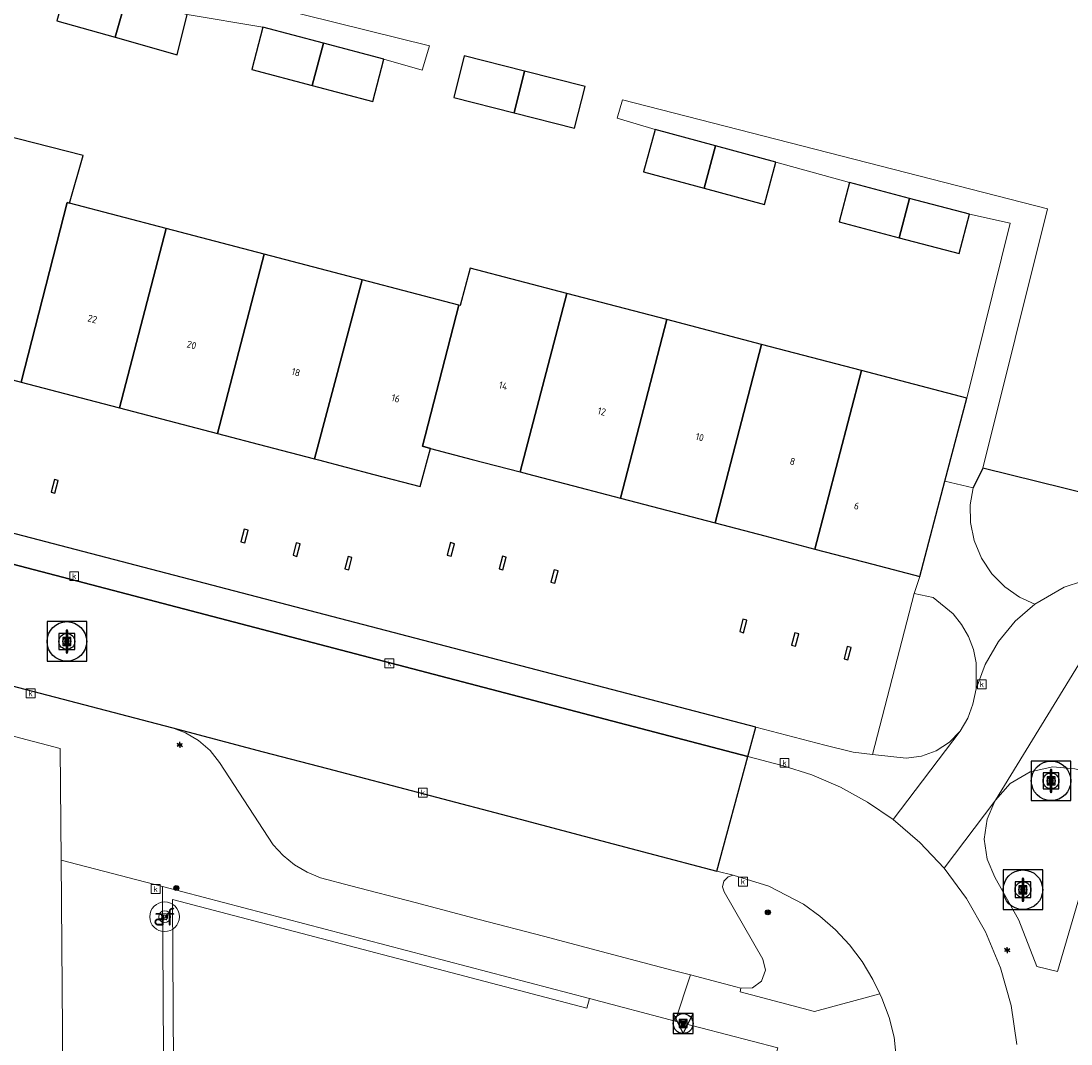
# Model space of a CAD drawing. Header units: metres. Extents: x 197147 to 199131, y 355511 to 356703.
# Tile 146 of 225: x 198569 to 198622, y 355890 to 355942. Entities that reach past the tile are written whole.
import ezdxf
from ezdxf.enums import TextEntityAlignment as Align

# ---------------------------------------------------------------- set-up
doc = ezdxf.new("R2010")
doc.units = ezdxf.units.M
for name, color, linetype, lineweight in [('B-WE-GR-BEPLANTING_CULTUUR_HEESTERS-G', 252, 'Continuous', 18), ('B-WE-GR-GRAS_KRUIDENRIJK-G', 252, 'Continuous', 18), ('B-WE-KL-ET_LS_OV_LICHTMAST-S', 252, 'Continuous', 25), ('B-WE-OG-TERREIN_ERF-G', 252, 'Continuous', 18), ('B-WE-RI-GWA_KOLK-S', 252, 'Continuous', 25), ('B-WE-RI-GWA_RIOOLPUT-S', 252, 'Continuous', 25), ('B-WE-RI-GWA_RIOOLPUT-S @ 0.05', 252, 'Continuous', 25), ('B-WE-RI-GWA_RIOOLPUT-S @ 0.1', 252, 'Continuous', 25), ('B-WE-RI-GWA_RIOOLPUT-S @ 0.2', 252, 'Continuous', 25), ('B-WE-RI-GWA_RIOOLPUT-S @ 0.5 (1)', 252, 'Continuous', 25), ('B-WE-RI-GWA_RIOOLPUT-S @ 0.5 (2)', 252, 'Continuous', 25), ('B-WE-VH-VERHARDING_ASFALT-G', 252, 'Continuous', 18), ('B-WE-VH-VERHARDING_BETONSTRAATSTEEN-G', 252, 'Continuous', 18), ('B-WE-VH-VERHARDING_OPEN-G', 252, 'Continuous', 18), ('B-WE-VH-VERHARDING_TEGEL-G', 252, 'Continuous', 18), ('B-WE-VW-AFSLUITPAAL-S', 253, 'Continuous', 25), ('B-WE-VW-AFSLUITPAAL-S @ 0.05', 253, 'Continuous', 25), ('B-WE-VW-AFSLUITPAAL-S @ 0.1', 253, 'Continuous', 25), ('B-WE-VW-AFSLUITPAAL-S @ 0.2', 253, 'Continuous', 25), ('B-WE-VW-AFSLUITPAAL-S @ 0.5 (1)', 253, 'Continuous', 25), ('B-WE-VW-AFSLUITPAAL-S @ 0.5 (2)', 253, 'Continuous', 25), ('X-XX-AL-ALGEMEEN-S', 7, 'Continuous', 25), ('X-XX-AL-ALGEMEEN-S @ 0.05', 7, 'Continuous', 25), ('X-XX-AL-ALGEMEEN-S @ 0.1', 7, 'Continuous', 25), ('X-XX-AL-ALGEMEEN-S @ 0.2', 7, 'Continuous', 25), ('X-XX-AL-ALGEMEEN-S @ 0.5 (1)', 7, 'Continuous', 25), ('X-XX-AL-ALGEMEEN-S @ 0.5 (2)', 7, 'Continuous', 25)]:
    doc.layers.add(name, color=color, linetype=linetype, lineweight=lineweight)
for name, color, linetype in [('B-WE-IE-MEUBILAIR_WEGMEUBILAIR-S', 252, 'Continuous'), ('B-WE-IE-MEUBILAIR_WEGMEUBILAIR-S @ 0.05', 252, 'Continuous'), ('B-WE-IE-MEUBILAIR_WEGMEUBILAIR-S @ 0.1', 252, 'Continuous'), ('B-WE-IE-MEUBILAIR_WEGMEUBILAIR-S @ 0.2', 252, 'Continuous'), ('B-WE-IE-MEUBILAIR_WEGMEUBILAIR-S @ 0.5 (1)', 252, 'Continuous'), ('B-WE-IE-MEUBILAIR_WEGMEUBILAIR-S @ 0.5 (2)', 252, 'Continuous'), ('B-WE-IE-TERREINAFSCHEIDING_KUNSTMATIG_HEKWERK-G', 252, 'IE-TERREINAFSCHEIDING-KUNSTMATIG'), ('B-WE-IE-TERREINAFSCHEIDING_KUNSTMATIG_MUUR-G', 252, 'IE-TERREINAFSCHEIDING-KUNSTMATIG-DICHT'), ('B-WE-OG-BEBOUWING-GV', 252, 'Continuous'), ('B-WE-OG-BEBOUWING_HUISNUMMER-T18', 252, 'Continuous'), ('B-WE-VH-VERHARDING_ASFALT-GV', 253, 'Continuous'), ('B-WE-VH-VERHARDING_TEGEL-GV', 253, 'Continuous')]:
    doc.layers.add(name, color=color, linetype=linetype)
doc.styles.add('NLCS-ISO', font='NLCS-ISO.ttf')
doc.styles.add('NLCS-ISO-ANNOTATIEF-T18', font='NLCS-ISO.ttf', dxfattribs={"height": 1.8})
doc.styles.add('NLCS-ISO-M-T18', font='NLCS-ISO.ttf', dxfattribs={"height": 1.8})
doc.linetypes.add('IE-TERREINAFSCHEIDING-KUNSTMATIG', pattern='A,4,[82,NLCS.SHX,S=0.75,R=90,X=0,Y=0],4,-2', length=10)
doc.linetypes.add('IE-TERREINAFSCHEIDING-KUNSTMATIG-DICHT', pattern='A,8,-1,[82,NLCS.SHX,S=0.75,R=90,X=0,Y=0],-1', length=10)

# ---------------------------------------------------------------- blocks, each defined once
blk = doc.blocks.new('SIE-WEG_AFVALBAK_TYPE_01')
for radius in [0.25, 0.156]:
    blk.add_circle((0, 0), radius)
blk = doc.blocks.new('*U793')
at = {"layer": 'X-XX-AL-ALGEMEEN-S @ 0.05', "xscale": 0.05, "yscale": 0.05, "zscale": 0.05}
blk.add_blockref('SIE-WEG_AFVALBAK_TYPE_01', (198576.951, 355898.13), dxfattribs=at)
at = {"layer": 'X-XX-AL-ALGEMEEN-S @ 0.1', "xscale": 0.1, "yscale": 0.1, "zscale": 0.1}
blk.add_blockref('SIE-WEG_AFVALBAK_TYPE_01', (198576.951, 355898.13), dxfattribs=at)
at = {"layer": 'X-XX-AL-ALGEMEEN-S @ 0.2', "xscale": 0.2, "yscale": 0.2, "zscale": 0.2}
blk.add_blockref('SIE-WEG_AFVALBAK_TYPE_01', (198576.951, 355898.13), dxfattribs=at)
at = {"layer": 'X-XX-AL-ALGEMEEN-S @ 0.5 (1)', "xscale": 0.5, "yscale": 0.5, "zscale": 0.5}
blk.add_blockref('SIE-WEG_AFVALBAK_TYPE_01', (198576.951, 355898.13), dxfattribs=at)
at = {"layer": 'X-XX-AL-ALGEMEEN-S @ 0.5 (2)', "xscale": 0.5, "yscale": 0.5, "zscale": 0.5}
blk.add_blockref('SIE-WEG_AFVALBAK_TYPE_01', (198576.951, 355898.13), dxfattribs=at)
blk = doc.blocks.new('*U807')
at = {"layer": 'X-XX-AL-ALGEMEEN-S @ 0.05', "xscale": 0.05, "yscale": 0.05, "zscale": 0.05}
blk.add_blockref('SIE-WEG_AFVALBAK_TYPE_01', (198606.854, 355896.903), dxfattribs=at)
at = {"layer": 'X-XX-AL-ALGEMEEN-S @ 0.1', "xscale": 0.1, "yscale": 0.1, "zscale": 0.1}
blk.add_blockref('SIE-WEG_AFVALBAK_TYPE_01', (198606.854, 355896.903), dxfattribs=at)
at = {"layer": 'X-XX-AL-ALGEMEEN-S @ 0.2', "xscale": 0.2, "yscale": 0.2, "zscale": 0.2}
blk.add_blockref('SIE-WEG_AFVALBAK_TYPE_01', (198606.854, 355896.903), dxfattribs=at)
at = {"layer": 'X-XX-AL-ALGEMEEN-S @ 0.5 (1)', "xscale": 0.5, "yscale": 0.5, "zscale": 0.5}
blk.add_blockref('SIE-WEG_AFVALBAK_TYPE_01', (198606.854, 355896.903), dxfattribs=at)
at = {"layer": 'X-XX-AL-ALGEMEEN-S @ 0.5 (2)', "xscale": 0.5, "yscale": 0.5, "zscale": 0.5}
blk.add_blockref('SIE-WEG_AFVALBAK_TYPE_01', (198606.854, 355896.903), dxfattribs=at)
blk = doc.blocks.new('B-SIE-WEG_VERKEERSBORD_PAAL-SO')
blk.add_lwpolyline([(-1, -1), (1, -1), (1, 1), (-1, 1)], close=True)
at = {"flags": 128}
blk.add_lwpolyline([(-1, 1), (0, -1), (1, 1)], close=True, dxfattribs=at)
for radius in [1, 0.171]:
    blk.add_circle((0, 0), radius)
at = {"style": 'NLCS-ISO'}
blk.add_attdef('bordgegevens', text='', height=1.8, dxfattribs=at).set_placement((2.21, 3.21), align=Align.TOP_LEFT)
blk = doc.blocks.new('*U896')
at = {"layer": 'B-WE-IE-MEUBILAIR_WEGMEUBILAIR-S @ 0.05', "xscale": 0.05, "yscale": 0.05, "zscale": 0.05}
blk.add_blockref('B-SIE-WEG_VERKEERSBORD_PAAL-SO', (198602.57, 355891.281), dxfattribs=at)
at = {"layer": 'B-WE-IE-MEUBILAIR_WEGMEUBILAIR-S @ 0.1', "xscale": 0.1, "yscale": 0.1, "zscale": 0.1}
blk.add_blockref('B-SIE-WEG_VERKEERSBORD_PAAL-SO', (198602.57, 355891.281), dxfattribs=at)
at = {"layer": 'B-WE-IE-MEUBILAIR_WEGMEUBILAIR-S @ 0.2', "xscale": 0.2, "yscale": 0.2, "zscale": 0.2}
blk.add_blockref('B-SIE-WEG_VERKEERSBORD_PAAL-SO', (198602.57, 355891.281), dxfattribs=at)
at = {"layer": 'B-WE-IE-MEUBILAIR_WEGMEUBILAIR-S @ 0.5 (1)', "xscale": 0.5, "yscale": 0.5, "zscale": 0.5}
blk.add_blockref('B-SIE-WEG_VERKEERSBORD_PAAL-SO', (198602.57, 355891.281), dxfattribs=at)
at = {"layer": 'B-WE-IE-MEUBILAIR_WEGMEUBILAIR-S @ 0.5 (2)', "xscale": 0.5, "yscale": 0.5, "zscale": 0.5}
blk.add_blockref('B-SIE-WEG_VERKEERSBORD_PAAL-SO', (198602.57, 355891.281), dxfattribs=at)
blk = doc.blocks.new('B-SIE-WEG_LICHTMAST-SO')
at = {"ltscale": 0.1}
for p, q in [((-0.33, 0.19), (-0.67, 0.39)), ((0, 0.39), (0, 0.77)), ((0.33, 0.19), (0.67, 0.39)), ((-0.33, -0.19), (-0.67, -0.39)), ((0, -0.39), (0, -0.77)), ((0.33, -0.19), (0.67, -0.39))]:
    blk.add_line(p, q, dxfattribs=at)
at = {"flags": 128}
for points in [[(-0.35, 0.15), (0.35, 0.15)], [(-0.35, -0.15), (0.35, -0.15)]]:
    blk.add_lwpolyline(points, dxfattribs=at)
at = {"ltscale": 0.1}
blk.add_circle((0, 0), 0.386, dxfattribs=at)
at = {"style": 'NLCS-ISO'}
blk.add_attdef('TYPE', text='', height=0.549, dxfattribs=at).set_placement((0, 0.77), align=Align.BOTTOM_CENTER)
blk = doc.blocks.new('SVW-AFSLUITPAAL-SO')
at = {"lineweight": 18}
blk.add_circle((0, 0), 1.5, dxfattribs=at)
at = {"lineweight": 18, "style": 'NLCS-ISO'}
blk.add_text('af', height=1.8, dxfattribs=at).set_placement((0, 0), align=Align.MIDDLE_CENTER)
blk = doc.blocks.new('*U934')
at = {"layer": 'B-WE-VW-AFSLUITPAAL-S @ 0.05', "xscale": 0.05, "yscale": 0.05, "zscale": 0.05}
blk.add_blockref('SVW-AFSLUITPAAL-SO', (198576.36, 355896.681), dxfattribs=at)
at = {"layer": 'B-WE-VW-AFSLUITPAAL-S @ 0.1', "xscale": 0.1, "yscale": 0.1, "zscale": 0.1}
blk.add_blockref('SVW-AFSLUITPAAL-SO', (198576.36, 355896.681), dxfattribs=at)
at = {"layer": 'B-WE-VW-AFSLUITPAAL-S @ 0.2', "xscale": 0.2, "yscale": 0.2, "zscale": 0.2}
blk.add_blockref('SVW-AFSLUITPAAL-SO', (198576.36, 355896.681), dxfattribs=at)
at = {"layer": 'B-WE-VW-AFSLUITPAAL-S @ 0.5 (1)', "xscale": 0.5, "yscale": 0.5, "zscale": 0.5}
blk.add_blockref('SVW-AFSLUITPAAL-SO', (198576.36, 355896.681), dxfattribs=at)
at = {"layer": 'B-WE-VW-AFSLUITPAAL-S @ 0.5 (2)', "xscale": 0.5, "yscale": 0.5, "zscale": 0.5}
blk.add_blockref('SVW-AFSLUITPAAL-SO', (198576.36, 355896.681), dxfattribs=at)
blk = doc.blocks.new('BGT-KOLK-SO')
at = {"color": 0, "linetype": 'ByBlock', "lineweight": 18}
blk.add_lwpolyline([(-0.045, -0.045), (0.045, -0.045), (0.045, 0.045), (-0.045, 0.045)], close=True, dxfattribs=at)
at = {"color": 0, "linetype": 'ByBlock', "lineweight": 18, "style": 'NLCS-ISO-M-T18'}
blk.add_text('k', height=0.06, dxfattribs=at).set_placement((0, 0), align=Align.MIDDLE_CENTER)
blk = doc.blocks.new('SRI-PUT_INSPECTIE-SO')
at = {"lineweight": -3, "flags": 128}
blk.add_lwpolyline([(-2, -2), (2, -2), (2, 2), (-2, 2)], close=True, dxfattribs=at)
at = {"lineweight": -3, "ltscale": 1.5}
blk.add_circle((0, 0), 2, dxfattribs=at)
at = {"ltscale": 0.1, "style": 'NLCS-ISO'}
blk.add_text('I', height=2.5, dxfattribs=at).set_placement((0, -0.01), align=Align.MIDDLE_CENTER)
blk = doc.blocks.new('*U1073')
at = {"layer": 'B-WE-RI-GWA_RIOOLPUT-S @ 0.05', "xscale": 0.05, "yscale": 0.05, "zscale": 0.05}
blk.add_blockref('SRI-PUT_INSPECTIE-SO', (198621.168, 355903.547), dxfattribs=at)
at = {"layer": 'B-WE-RI-GWA_RIOOLPUT-S @ 0.1', "xscale": 0.1, "yscale": 0.1, "zscale": 0.1}
blk.add_blockref('SRI-PUT_INSPECTIE-SO', (198621.168, 355903.547), dxfattribs=at)
at = {"layer": 'B-WE-RI-GWA_RIOOLPUT-S @ 0.2', "xscale": 0.2, "yscale": 0.2, "zscale": 0.2}
blk.add_blockref('SRI-PUT_INSPECTIE-SO', (198621.168, 355903.547), dxfattribs=at)
at = {"layer": 'B-WE-RI-GWA_RIOOLPUT-S @ 0.5 (1)', "xscale": 0.5, "yscale": 0.5, "zscale": 0.5}
blk.add_blockref('SRI-PUT_INSPECTIE-SO', (198621.168, 355903.547), dxfattribs=at)
at = {"layer": 'B-WE-RI-GWA_RIOOLPUT-S @ 0.5 (2)', "xscale": 0.5, "yscale": 0.5, "zscale": 0.5}
blk.add_blockref('SRI-PUT_INSPECTIE-SO', (198621.168, 355903.547), dxfattribs=at)
blk = doc.blocks.new('*U1076')
at = {"layer": 'B-WE-RI-GWA_RIOOLPUT-S @ 0.05', "xscale": 0.05, "yscale": 0.05, "zscale": 0.05}
blk.add_blockref('SRI-PUT_INSPECTIE-SO', (198571.419, 355910.594), dxfattribs=at)
at = {"layer": 'B-WE-RI-GWA_RIOOLPUT-S @ 0.1', "xscale": 0.1, "yscale": 0.1, "zscale": 0.1}
blk.add_blockref('SRI-PUT_INSPECTIE-SO', (198571.419, 355910.594), dxfattribs=at)
at = {"layer": 'B-WE-RI-GWA_RIOOLPUT-S @ 0.2', "xscale": 0.2, "yscale": 0.2, "zscale": 0.2}
blk.add_blockref('SRI-PUT_INSPECTIE-SO', (198571.419, 355910.594), dxfattribs=at)
at = {"layer": 'B-WE-RI-GWA_RIOOLPUT-S @ 0.5 (1)', "xscale": 0.5, "yscale": 0.5, "zscale": 0.5}
blk.add_blockref('SRI-PUT_INSPECTIE-SO', (198571.419, 355910.594), dxfattribs=at)
at = {"layer": 'B-WE-RI-GWA_RIOOLPUT-S @ 0.5 (2)', "xscale": 0.5, "yscale": 0.5, "zscale": 0.5}
blk.add_blockref('SRI-PUT_INSPECTIE-SO', (198571.419, 355910.594), dxfattribs=at)
blk = doc.blocks.new('*U1156')
at = {"layer": 'B-WE-RI-GWA_RIOOLPUT-S @ 0.05', "xscale": 0.05, "yscale": 0.05, "zscale": 0.05}
blk.add_blockref('SRI-PUT_INSPECTIE-SO', (198619.747, 355898.045), dxfattribs=at)
at = {"layer": 'B-WE-RI-GWA_RIOOLPUT-S @ 0.1', "xscale": 0.1, "yscale": 0.1, "zscale": 0.1}
blk.add_blockref('SRI-PUT_INSPECTIE-SO', (198619.747, 355898.045), dxfattribs=at)
at = {"layer": 'B-WE-RI-GWA_RIOOLPUT-S @ 0.2', "xscale": 0.2, "yscale": 0.2, "zscale": 0.2}
blk.add_blockref('SRI-PUT_INSPECTIE-SO', (198619.747, 355898.045), dxfattribs=at)
at = {"layer": 'B-WE-RI-GWA_RIOOLPUT-S @ 0.5 (1)', "xscale": 0.5, "yscale": 0.5, "zscale": 0.5}
blk.add_blockref('SRI-PUT_INSPECTIE-SO', (198619.747, 355898.045), dxfattribs=at)
at = {"layer": 'B-WE-RI-GWA_RIOOLPUT-S @ 0.5 (2)', "xscale": 0.5, "yscale": 0.5, "zscale": 0.5}
blk.add_blockref('SRI-PUT_INSPECTIE-SO', (198619.747, 355898.045), dxfattribs=at)

msp = doc.modelspace()

# ---------------------------------------------------------------- linework, layer by layer
at = {"layer": 'B-WE-GR-BEPLANTING_CULTUUR_HEESTERS-G', "ltscale": 0.2, "flags": 128}
for points in [[(198617.716, 355919.343), (198617.227, 355918.35), (198617.087, 355917.505), (198617.1, 355916.604), (198617.286, 355915.688), (198617.649, 355914.809), (198618.175, 355914.015), (198618.83, 355913.349), (198619.57, 355912.834), (198620.348, 355912.477), (198621.829, 355913.338), (198622.76, 355913.636), (198623.5, 355913.873), (198625.247, 355914.031), (198626.946, 355913.815), (198633.085, 355912.056), (198633.713, 355913.991), (198624.168, 355916.515), (198623.243, 355917.991), (198617.716, 355919.343)], [(198612.137, 355904.88), (198613.848, 355904.691), (198614.619, 355904.791), (198615.368, 355905.066), (198616.036, 355905.501), (198616.578, 355906.058), (198616.968, 355906.708), (198617.206, 355907.428), (198617.383, 355908.198), (198617.387, 355909.518), (198617.24, 355910.189), (198616.991, 355910.839), (198616.648, 355911.443), (198616.223, 355911.983), (198615.201, 355912.819), (198614.254, 355913.011), (198612.137, 355904.88)], [(198618.332, 355902.517), (198617.933, 355901.615), (198617.789, 355900.6), (198617.931, 355899.585), (198618.327, 355898.682), (198619.545, 355896.5), (198620.451, 355894.17), (198621.499, 355893.912), (198624.209, 355903.164), (198624.102, 355903.569), (198623.757, 355903.806), (198622.37, 355904.159), (198621.256, 355904.264), (198620.109, 355904.01), (198619.099, 355903.407), (198618.362, 355902.566), (198618.332, 355902.517)], [(198605.099, 355898.773), (198604.846, 355898.7), (198604.634, 355898.485), (198604.565, 355898.191), (198604.639, 355897.938), (198606.603, 355894.536), (198606.738, 355893.974), (198606.538, 355893.431), (198606.07, 355893.091), (198605.487, 355893.069), (198605.452, 355892.877), (198609.21, 355891.894), (198612.52, 355892.782), (198612.167, 355893.516), (198611.617, 355894.416), (198610.979, 355895.257), (198610.264, 355896.025), (198609.484, 355896.712), (198608.653, 355897.31), (198606.894, 355898.226), (198605.099, 355898.773)], [(198583.714, 355820.198), (198586.857, 355818.962), (198588.234, 355823.736), (198587.753, 355823.874), (198586.529, 355819.628), (198583.897, 355820.663), (198578.968, 355822.601), (198578.252, 355823.017), (198577.684, 355823.626), (198577.321, 355824.375), (198577.192, 355825.193), (198576.76, 355897.551), (198597.705, 355892.062), (198597.832, 355892.546), (198576.256, 355898.2), (198576.692, 355825.152), (198576.839, 355824.224), (198577.267, 355823.34), (198577.937, 355822.622), (198578.75, 355822.15), (198583.714, 355820.198)]]:
    msp.add_lwpolyline(points, close=True, dxfattribs=at)
at = {"layer": 'B-WE-GR-GRAS_KRUIDENRIJK-G', "ltscale": 0.2, "flags": 128}
msp.add_lwpolyline([(198607.359, 355890.049), (198602.167, 355891.41), (198597.832, 355892.546), (198597.705, 355892.062), (198576.76, 355897.551), (198577.192, 355825.193), (198577.321, 355824.375), (198577.684, 355823.626), (198578.252, 355823.017), (198578.968, 355822.601), (198583.897, 355820.663), (198586.529, 355819.628), (198587.753, 355823.874), (198588.234, 355823.736), (198607.359, 355890.049)], close=True, dxfattribs=at)
at = {"layer": 'B-WE-IE-TERREINAFSCHEIDING_KUNSTMATIG_HEKWERK-G', "ltscale": 0.2, "flags": 128}
for points in [[(198617.716, 355919.343), (198617.227, 355918.35)], [(198624.168, 355916.515), (198623.243, 355917.991), (198617.716, 355919.343)]]:
    msp.add_lwpolyline(points, dxfattribs=at)
at = {"layer": 'B-WE-IE-TERREINAFSCHEIDING_KUNSTMATIG_MUUR-G', "ltscale": 0.2, "flags": 128}
for points in [[(198570.816, 355918.094), (198570.98, 355918.722), (198570.787, 355918.773), (198570.622, 355918.144), (198570.816, 355918.094)], [(198580.22, 355915.633), (198580.413, 355915.582), (198580.578, 355916.211), (198580.384, 355916.262), (198580.22, 355915.633)], [(198583.045, 355914.894), (198583.209, 355915.523), (198583.016, 355915.574), (198582.851, 355914.945), (198583.045, 355914.894)], [(198590.84, 355914.905), (198591.005, 355915.534), (198590.811, 355915.585), (198590.647, 355914.956), (198590.84, 355914.905)], [(198585.667, 355914.209), (198585.831, 355914.837), (198585.638, 355914.888), (198585.473, 355914.259), (198585.667, 355914.209)], [(198593.268, 355914.27), (198593.462, 355914.219), (198593.626, 355914.848), (198593.433, 355914.898), (198593.268, 355914.27)], [(198596.248, 355914.162), (198596.055, 355914.212), (198595.89, 355913.583), (198596.084, 355913.533), (198596.248, 355914.162)], [(198605.623, 355911.036), (198605.787, 355911.665), (198605.594, 355911.715), (198605.429, 355911.087), (198605.623, 355911.036)], [(198608.254, 355910.348), (198608.419, 355910.976), (198608.216, 355911.03), (198608.051, 355910.401), (198608.254, 355910.348)], [(198610.702, 355909.707), (198610.895, 355909.656), (198611.06, 355910.285), (198610.866, 355910.336), (198610.702, 355909.707)]]:
    msp.add_lwpolyline(points, close=True, dxfattribs=at)
at = {"layer": 'B-WE-OG-BEBOUWING-GV', "ltscale": 0.2, "flags": 128}
for points in [[(198574.055, 355943.253), (198571.488, 355943.978), (198570.918, 355941.958), (198573.862, 355941.127), (198574.432, 355943.147), (198574.055, 355943.253)], [(198574.432, 355943.147), (198573.862, 355941.127), (198576.987, 355940.245), (198577.505, 355942.28), (198574.432, 355943.147)], [(198584.388, 355940.827), (198581.328, 355941.637), (198580.764, 355939.505), (198583.824, 355938.695), (198584.388, 355940.827)], [(198584.388, 355940.827), (198583.824, 355938.695), (198586.883, 355937.885), (198587.447, 355940.017), (198584.388, 355940.827)], [(198594.559, 355939.412), (198591.509, 355940.19), (198590.973, 355938.089), (198594.024, 355937.311), (198594.559, 355939.412)], [(198594.559, 355939.412), (198594.024, 355937.311), (198597.074, 355936.533), (198597.61, 355938.634), (198594.559, 355939.412)], [(198569.101, 355923.7), (198571.441, 355932.773), (198571.556, 355932.743), (198572.238, 355935.145), (198567.278, 355936.42), (198566.708, 355934.012), (198566.595, 355934.041), (198564.223, 355924.976), (198566.632, 355924.346), (198569.101, 355923.7)], [(198603.626, 355933.499), (198604.206, 355935.642), (198601.15, 355936.469), (198600.57, 355934.326), (198603.626, 355933.499)], [(198604.206, 355935.642), (198603.626, 355933.499), (198606.682, 355932.672), (198607.262, 355934.815), (198604.206, 355935.642)], [(198613.493, 355930.996), (198614.017, 355932.982), (198610.986, 355933.781), (198610.463, 355931.795), (198613.493, 355930.996)], [(198614.017, 355932.982), (198613.493, 355930.996), (198616.523, 355930.197), (198617.046, 355932.183), (198614.017, 355932.982)], [(198572.079, 355922.921), (198574.077, 355922.398), (198576.435, 355931.465), (198571.556, 355932.743), (198571.441, 355932.773), (198569.101, 355923.7), (198572.079, 355922.921)], [(198579.036, 355921.1), (198581.385, 355930.17), (198576.435, 355931.465), (198574.077, 355922.398), (198579.036, 355921.1)], [(198583.943, 355919.817), (198586.349, 355928.871), (198581.385, 355930.17), (198579.036, 355921.1), (198581.482, 355920.46), (198583.943, 355919.817)], [(198594.327, 355919.161), (198596.691, 355928.185), (198591.801, 355929.465), (198591.306, 355927.573), (198591.239, 355927.591), (198589.389, 355920.454), (198589.804, 355920.345), (198591.913, 355919.793), (198594.327, 355919.161)], [(198583.943, 355919.817), (198584.133, 355919.767), (198586.929, 355919.036), (198589.273, 355918.422), (198589.804, 355920.345), (198589.389, 355920.454), (198591.239, 355927.591), (198586.349, 355928.871), (198583.943, 355919.817)], [(198599.407, 355917.832), (198601.739, 355926.863), (198596.691, 355928.185), (198594.327, 355919.161), (198594.709, 355919.061), (198597.35, 355918.37), (198599.407, 355917.832)], [(198606.539, 355925.606), (198601.739, 355926.863), (198599.407, 355917.832), (198604.191, 355916.579), (198606.539, 355925.606)], [(198609.232, 355915.26), (198611.58, 355924.287), (198606.539, 355925.606), (198604.191, 355916.579), (198606.695, 355915.924), (198609.232, 355915.26)], [(198616.904, 355922.893), (198611.58, 355924.287), (198609.232, 355915.26), (198612.161, 355914.493), (198614.542, 355913.87), (198615.803, 355918.688), (198616.904, 355922.893)]]:
    msp.add_lwpolyline(points, close=True, dxfattribs=at)
at = {"layer": 'B-WE-OG-TERREIN_ERF-G', "ltscale": 0.2, "flags": 128}
for points in [[(198580.28, 355943.061), (198589.742, 355940.703), (198589.379, 355939.473), (198587.447, 355940.017), (198586.883, 355937.885), (198583.824, 355938.695), (198580.764, 355939.505), (198581.328, 355941.637), (198577.505, 355942.28), (198576.987, 355940.245), (198573.862, 355941.127), (198570.918, 355941.958)], [(198567.278, 355936.42), (198572.238, 355935.145), (198571.556, 355932.743), (198576.435, 355931.465), (198581.385, 355930.17), (198586.349, 355928.871), (198591.239, 355927.591), (198591.306, 355927.573), (198591.801, 355929.465), (198591.801, 355929.465), (198596.691, 355928.185), (198601.739, 355926.863), (198606.539, 355925.606), (198611.58, 355924.287), (198616.904, 355922.893), (198619.096, 355931.731), (198617.046, 355932.183), (198616.523, 355930.197), (198613.493, 355930.996), (198610.463, 355931.795), (198610.986, 355933.781), (198607.262, 355934.815), (198606.682, 355932.672), (198603.626, 355933.499), (198600.57, 355934.326), (198601.15, 355936.469), (198599.24, 355937.034), (198599.513, 355937.97), (198620.993, 355932.458), (198617.716, 355919.343), (198623.243, 355917.991)], [(198561.165, 355918.015), (198606.249, 355906.268), (198609.736, 355905.359), (198611.157, 355904.989), (198612.137, 355904.88), (198614.254, 355913.011), (198614.542, 355913.87), (198612.161, 355914.493), (198609.232, 355915.26), (198606.695, 355915.924), (198604.191, 355916.579), (198599.407, 355917.832), (198597.35, 355918.37), (198594.709, 355919.061), (198594.327, 355919.161), (198591.913, 355919.793), (198589.804, 355920.345), (198589.273, 355918.422), (198586.929, 355919.036), (198584.133, 355919.767), (198583.943, 355919.817), (198581.482, 355920.46), (198579.036, 355921.1), (198574.077, 355922.398), (198572.079, 355922.921), (198569.101, 355923.7), (198566.632, 355924.346)]]:
    msp.add_lwpolyline(points, dxfattribs=at)
for points in [[(198594.024, 355937.311), (198590.973, 355938.089), (198591.509, 355940.19), (198594.559, 355939.412), (198597.61, 355938.634), (198597.074, 355936.533), (198594.024, 355937.311)], [(198570.98, 355918.722), (198570.816, 355918.094), (198570.622, 355918.144), (198570.787, 355918.773), (198570.98, 355918.722)], [(198533.601, 355914.957), (198532.049, 355915.362), (198525.908, 355916.964), (198525.293, 355917.053), (198524.636, 355917.025), (198523.971, 355916.863), (198523.339, 355916.566), (198522.78, 355916.147), (198522.326, 355915.635), (198521.993, 355915.068), (198521.783, 355914.483), (198487.496, 355782.276), (198574.157, 355760.137), (198578.928, 355776.77), (198589.329, 355813.026), (198585.38, 355814.269), (198571.775, 355818.022), (198571.131, 355899.543), (198571.086, 355905.181), (198564.775, 355906.827), (198559.835, 355908.115), (198533.943, 355914.868), (198533.601, 355914.957)], [(198580.413, 355915.582), (198580.22, 355915.633), (198580.384, 355916.262), (198580.578, 355916.211), (198580.413, 355915.582)], [(198582.851, 355914.945), (198583.016, 355915.574), (198583.209, 355915.523), (198583.045, 355914.894), (198582.851, 355914.945)], [(198590.811, 355915.585), (198591.005, 355915.534), (198590.84, 355914.905), (198590.647, 355914.956), (198590.811, 355915.585)], [(198585.831, 355914.837), (198585.667, 355914.209), (198585.473, 355914.259), (198585.638, 355914.888), (198585.831, 355914.837)], [(198593.462, 355914.219), (198593.268, 355914.27), (198593.433, 355914.898), (198593.626, 355914.848), (198593.462, 355914.219)], [(198595.89, 355913.583), (198596.055, 355914.212), (198596.248, 355914.162), (198596.084, 355913.533), (198595.89, 355913.583)], [(198605.594, 355911.715), (198605.787, 355911.665), (198605.623, 355911.036), (198605.429, 355911.087), (198605.594, 355911.715)], [(198608.051, 355910.401), (198608.216, 355911.03), (198608.419, 355910.976), (198608.254, 355910.348), (198608.051, 355910.401)], [(198610.895, 355909.656), (198610.702, 355909.707), (198610.866, 355910.336), (198611.06, 355910.285), (198610.895, 355909.656)]]:
    msp.add_lwpolyline(points, close=True, dxfattribs=at)
at = {"layer": 'B-WE-VH-VERHARDING_ASFALT-G', "ltscale": 0.2, "flags": 128}
for points in [[(198567.466, 355908.658), (198576.7, 355906.243), (198581.344, 355905.021), (198584.59, 355904.168), (198587.836, 355903.314), (198587.836, 355903.314), (198591.082, 355902.46), (198594.328, 355901.606), (198597.573, 355900.752), (198600.819, 355899.899), (198604.273, 355898.99), (198605.843, 355904.771), (198556.761, 355917.608)], [(198619.433, 355890.223), (198619.144, 355892.188), (198618.613, 355894.102), (198617.854, 355895.922), (198616.894, 355897.609), (198615.763, 355899.134), (198614.543, 355900.434), (198613.186, 355901.59), (198611.895, 355902.474), (198610.516, 355903.231), (198609.07, 355903.848), (198607.577, 355904.318), (198605.843, 355904.771), (198604.273, 355898.99), (198605.099, 355898.773), (198606.894, 355898.226), (198608.653, 355897.31), (198609.484, 355896.712), (198610.264, 355896.025), (198610.979, 355895.257), (198611.617, 355894.416), (198612.167, 355893.516), (198612.52, 355892.782), (198612.622, 355892.57), (198612.977, 355891.593), (198613.231, 355890.6), (198613.442, 355888.629)]]:
    msp.add_lwpolyline(points, dxfattribs=at)
at = {"layer": 'B-WE-VH-VERHARDING_ASFALT-GV', "flags": 128}
for points in [[(198594.328, 355901.606), (198597.573, 355900.752), (198600.819, 355899.899), (198604.273, 355898.99), (198605.843, 355904.771), (198556.761, 355917.608)], [(198567.466, 355908.658), (198576.7, 355906.243), (198581.344, 355905.021), (198584.59, 355904.168), (198594.328, 355901.606)]]:
    msp.add_lwpolyline(points, dxfattribs=at)
at = {"layer": 'B-WE-VH-VERHARDING_BETONSTRAATSTEEN-G', "ltscale": 0.2, "flags": 128}
for points in [[(198591.082, 355902.46), (198587.836, 355903.314), (198584.59, 355904.168), (198581.344, 355905.021), (198576.7, 355906.243), (198577.412, 355905.977), (198578.076, 355905.582), (198578.659, 355905.074), (198579.134, 355904.481), (198581.854, 355900.319), (198582.348, 355899.774), (198582.924, 355899.304), (198583.564, 355898.925), (198584.245, 355898.648), (198585.771, 355898.247), (198589.016, 355897.395), (198592.261, 355896.543), (198595.505, 355895.691), (198598.75, 355894.839), (198601.995, 355893.987), (198602.94, 355893.739), (198605.239, 355893.135), (198605.487, 355893.069), (198606.07, 355893.091), (198606.538, 355893.431), (198606.738, 355893.974), (198606.603, 355894.536), (198604.639, 355897.938), (198604.565, 355898.191), (198604.634, 355898.485), (198604.846, 355898.7), (198605.099, 355898.773), (198604.273, 355898.99), (198600.819, 355899.899), (198597.573, 355900.752), (198594.328, 355901.606), (198591.082, 355902.46)], [(198586.857, 355818.962), (198583.714, 355820.198), (198578.75, 355822.15), (198577.937, 355822.622), (198577.267, 355823.34), (198576.839, 355824.224), (198576.692, 355825.152), (198576.256, 355898.2), (198571.131, 355899.543), (198571.775, 355818.022), (198585.38, 355814.269), (198586.857, 355818.962)]]:
    msp.add_lwpolyline(points, close=True, dxfattribs=at)
at = {"layer": 'B-WE-VH-VERHARDING_OPEN-G', "ltscale": 0.2, "flags": 128}
for points in [[(198580.28, 355943.061), (198574.457, 355944.576), (198574.055, 355943.253), (198574.432, 355943.147), (198577.505, 355942.28), (198581.328, 355941.637), (198584.388, 355940.827), (198587.447, 355940.017), (198589.379, 355939.473), (198589.742, 355940.703), (198580.28, 355943.061)], [(198610.986, 355933.781), (198614.017, 355932.982), (198617.046, 355932.183), (198619.096, 355931.731), (198616.904, 355922.893), (198615.803, 355918.688), (198617.227, 355918.35), (198617.716, 355919.343), (198620.993, 355932.458), (198599.513, 355937.97), (198599.24, 355937.034), (198601.15, 355936.469), (198604.206, 355935.642), (198607.262, 355934.815), (198610.986, 355933.781)], [(198615.803, 355918.688), (198614.542, 355913.87), (198614.254, 355913.011), (198615.201, 355912.819), (198616.223, 355911.983), (198616.648, 355911.443), (198616.991, 355910.839), (198617.24, 355910.189), (198617.387, 355909.518), (198617.383, 355908.198), (198617.843, 355909.43), (198618.508, 355910.585), (198619.356, 355911.614), (198620.348, 355912.477), (198619.57, 355912.834), (198618.83, 355913.349), (198618.175, 355914.015), (198617.649, 355914.809), (198617.286, 355915.688), (198617.1, 355916.604), (198617.087, 355917.505), (198617.227, 355918.35), (198615.803, 355918.688)]]:
    msp.add_lwpolyline(points, close=True, dxfattribs=at)
at = {"layer": 'B-WE-VH-VERHARDING_TEGEL-G', "ltscale": 0.2, "flags": 128}
for points in [[(198556.761, 355917.608), (198605.843, 355904.771), (198606.249, 355906.268), (198561.165, 355918.015)], [(198622.878, 355909.933), (198618.362, 355902.566), (198618.362, 355902.566), (198619.099, 355903.407), (198620.109, 355904.01), (198621.256, 355904.264), (198622.37, 355904.159)], [(198564.775, 355906.827), (198571.086, 355905.181), (198571.131, 355899.543), (198576.256, 355898.2), (198597.832, 355892.546), (198602.167, 355891.41), (198602.94, 355893.739), (198601.995, 355893.987), (198598.75, 355894.839), (198595.505, 355895.691), (198592.261, 355896.543), (198589.016, 355897.395), (198585.771, 355898.247), (198584.245, 355898.648), (198583.564, 355898.925), (198582.924, 355899.304), (198582.348, 355899.774), (198581.854, 355900.319), (198579.134, 355904.481), (198578.659, 355905.074), (198578.076, 355905.582), (198577.412, 355905.977), (198576.7, 355906.243), (198567.466, 355908.658)], [(198624.209, 355903.164), (198621.499, 355893.912), (198620.451, 355894.17), (198619.545, 355896.5), (198618.327, 355898.682), (198617.931, 355899.585), (198617.789, 355900.6), (198617.933, 355901.615), (198618.332, 355902.517), (198615.763, 355899.134), (198616.894, 355897.609), (198617.854, 355895.922), (198618.613, 355894.102), (198619.144, 355892.188), (198619.433, 355890.223)], [(198613.442, 355888.629), (198613.231, 355890.6), (198612.977, 355891.593), (198612.622, 355892.57), (198612.52, 355892.782), (198609.21, 355891.894), (198605.452, 355892.877), (198605.487, 355893.069), (198605.239, 355893.135), (198602.94, 355893.739), (198602.167, 355891.41), (198607.359, 355890.049)]]:
    msp.add_lwpolyline(points, dxfattribs=at)
for points in [[(198620.348, 355912.477), (198619.356, 355911.614), (198618.508, 355910.585), (198617.843, 355909.43), (198617.383, 355908.198), (198617.206, 355907.428), (198616.968, 355906.708), (198616.578, 355906.058), (198613.186, 355901.59), (198614.543, 355900.434), (198615.763, 355899.134), (198618.332, 355902.517), (198618.362, 355902.566), (198622.878, 355909.933), (198623.112, 355910.253), (198623.379, 355910.51), (198622.76, 355913.636), (198621.829, 355913.338), (198620.348, 355912.477)], [(198613.186, 355901.59), (198616.578, 355906.058), (198616.036, 355905.501), (198615.368, 355905.066), (198614.619, 355904.791), (198613.848, 355904.691), (198612.137, 355904.88), (198611.157, 355904.989), (198609.736, 355905.359), (198606.249, 355906.268), (198605.843, 355904.771), (198607.577, 355904.318), (198609.07, 355903.848), (198610.516, 355903.231), (198611.895, 355902.474), (198613.186, 355901.59)]]:
    msp.add_lwpolyline(points, close=True, dxfattribs=at)
at = {"layer": 'B-WE-VH-VERHARDING_TEGEL-GV', "flags": 128}
msp.add_lwpolyline([(198556.761, 355917.608), (198605.843, 355904.771), (198606.249, 355906.268), (198561.165, 355918.015)], dxfattribs=at)

# ---------------------------------------------------------------- block references
at = {"layer": 'B-WE-IE-MEUBILAIR_WEGMEUBILAIR-S'}
msp.add_blockref('*U896', (0, 0), dxfattribs=at)
at = {"layer": 'B-WE-KL-ET_LS_OV_LICHTMAST-S', "xscale": 0.2, "yscale": 0.2, "zscale": 0.2}
for p in [(198577.122, 355905.365), (198618.95, 355894.993)]:
    msp.add_blockref('B-SIE-WEG_LICHTMAST-SO', p, dxfattribs=at)
at = {"layer": 'B-WE-RI-GWA_KOLK-S', "xscale": 5, "yscale": 5, "zscale": 5}
for p in [(198571.787, 355913.894), (198587.72, 355909.489), (198617.667, 355908.43), (198569.584, 355907.969), (198607.696, 355904.46), (198589.41, 355902.952), (198575.906, 355898.078), (198605.59, 355898.458)]:
    msp.add_blockref('BGT-KOLK-SO', p, dxfattribs=at)
at = {"layer": 'B-WE-RI-GWA_RIOOLPUT-S'}
for name in ['*U1076', '*U1073', '*U1156']:
    msp.add_blockref(name, (0, 0), dxfattribs=at)
at = {"layer": 'B-WE-VW-AFSLUITPAAL-S'}
msp.add_blockref('*U934', (0, 0), dxfattribs=at)
at = {"layer": 'X-XX-AL-ALGEMEEN-S'}
for name in ['*U793', '*U807']:
    msp.add_blockref(name, (0, 0), dxfattribs=at)

# ---------------------------------------------------------------- texts
at = {"layer": 'B-WE-OG-BEBOUWING_HUISNUMMER-T18', "style": 'NLCS-ISO-ANNOTATIEF-T18'}
for s, rotation, p in [('22', 345.3, (198572.707, 355926.891)), ('22', 345.3, (198572.707, 355926.891)), ('20', 345.3, (198577.724, 355925.578)), ('20', 345.3, (198577.724, 355925.578)), ('18', 345.4, (198582.998, 355924.198)), ('18', 345.4, (198582.998, 355924.198)), ('14', 345.3, (198593.475, 355923.519)), ('14', 345.3, (198593.475, 355923.519)), ('16', 345.3, (198588.043, 355922.879)), ('16', 345.3, (198588.043, 355922.879)), ('12', 345.3, (198598.457, 355922.215)), ('12', 345.3, (198598.457, 355922.215)), ('10', 345.3, (198603.411, 355920.918)), ('10', 345.3, (198603.411, 355920.918)), ('8', 345.3, (198608.1, 355919.691)), ('8', 345.3, (198608.1, 355919.691)), ('6', 345.3, (198611.342, 355917.44)), ('6', 345.3, (198611.342, 355917.44))]:
    msp.add_text(s, height=0.36, rotation=rotation, dxfattribs=at).set_placement(p, align=Align.MIDDLE_CENTER)

doc.saveas('drawing.dxf')
